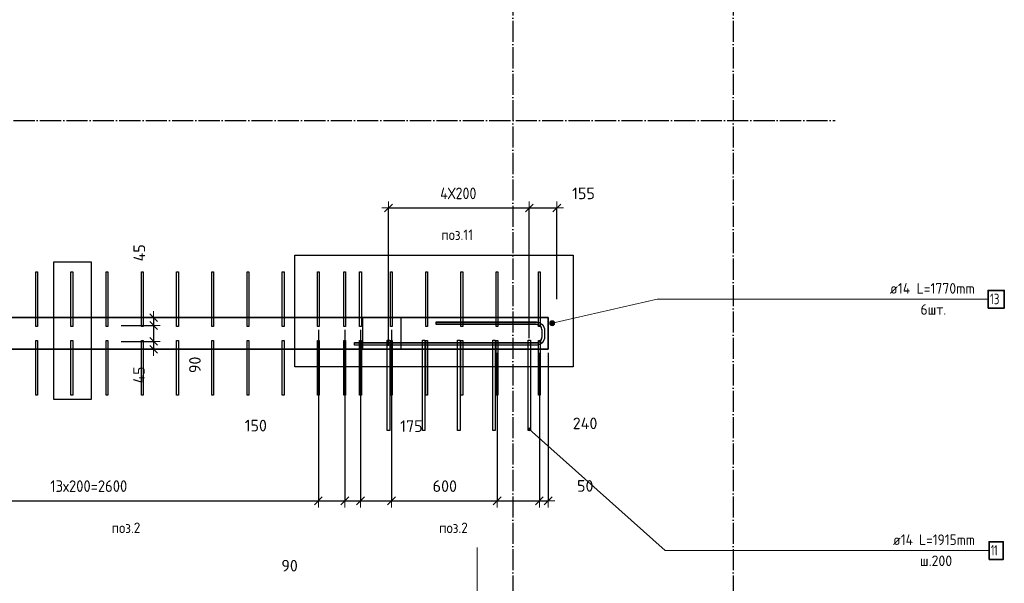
# Model space of a CAD drawing. Header units: millimetres. Extents: x 5077 to 50019, y 6526 to 90933.
# Tile 25 of 60: x 11099 to 16691, y 32990 to 36193. Entities that reach past the tile are written whole.
import ezdxf

# ---------------------------------------------------------------- set-up
doc = ezdxf.new("R2010")
doc.units = ezdxf.units.MM
doc.header["$PDMODE"] = 65
for name, pattern in [('______11', [150, 120, -15, 0, -15]), ('______5', [330, 240, -30, 30, -30]), ('________', [0])]:
    doc.linetypes.add(name, pattern=pattern)
for name, color, linetype, lineweight in [('Standard', 7, 'Continuous', 25), ('Арм.стержн. вертикальными 1', 22, 'Continuous', 35), ('Арм.стержн.горизонт. 2', 202, 'Continuous', 35), ('Обозначение разреза_ общее', 7, 'Continuous', 25), ('Размерная линия_ общее', 7, 'Continuous', 13)]:
    doc.layers.add(name, color=color, linetype=linetype, lineweight=lineweight)
doc.layers.add('Арм.стержн. вертикальными 2', color=7, linetype='Continuous', lineweight=35, true_color=0x006e00)
doc.layers.add('Осевая линия_ общее', color=7, linetype='______5', lineweight=13, true_color=0xa0a0a0)
doc.styles.add('ISOCPEUR', font='ISOCPEUR')
doc.dimstyles.new('DIMSTYLE_12', dxfattribs={"dimtxt": 66, "dimasz": 75, "dimexe": 0, "dimexo": 0, "dimgap": 33, "dimtad": 0, "dimdec": 0, "dimrnd": 5, "dimzin": 12, "dimdsep": 46, "dimtxsty": 'ISOCPEUR', "dimblk1": 'ALL_ML_STRICH', "dimblk2": 'ALL_ML_STRICH', "dimsah": 1, "dimcen": 0, "dimclrd": 7, "dimclre": 256, "dimclrt": 7, "dimadec": 0, "dimazin": 0, "dimtfac": 1, "dimtdec": 0, "dimtix": 1, "dimtmove": 2, "dimatfit": 3, "dimfxl": 0, "dimtvp": 1.2, "dimtzin": 0, "dimlwd": 0, "dimlwe": -3, "dimarcsym": 0})
doc.dimstyles.new('DIMSTYLE_3', dxfattribs={"dimtxt": 66, "dimasz": 75, "dimexe": 0, "dimexo": 0, "dimgap": 33, "dimtad": 2, "dimdec": 0, "dimrnd": 5, "dimzin": 12, "dimdsep": 46, "dimtxsty": 'ISOCPEUR', "dimblk1": 'ALL_ML_STRICH', "dimblk2": 'ALL_ML_STRICH', "dimsah": 1, "dimcen": 0, "dimclrd": 7, "dimclre": 256, "dimclrt": 7, "dimadec": 0, "dimazin": 0, "dimtfac": 1, "dimtdec": 0, "dimtix": 1, "dimtmove": 2, "dimatfit": 3, "dimfxl": 0, "dimtvp": 1.2, "dimtzin": 0, "dimlwd": 0, "dimlwe": -3, "dimarcsym": 0})
doc.dimstyles.new('DIMSTYLE_9', dxfattribs={"dimtxt": 66, "dimasz": 75, "dimexe": 0, "dimexo": 0, "dimgap": 33, "dimtad": 2, "dimdec": 0, "dimrnd": 5, "dimzin": 12, "dimdsep": 46, "dimtxsty": 'ISOCPEUR', "dimblk1": 'ALL_ML_STRICH', "dimblk2": 'ALL_ML_STRICH', "dimsah": 1, "dimcen": 0, "dimclrd": 7, "dimclre": 256, "dimclrt": 7, "dimadec": 0, "dimazin": 0, "dimtfac": 1, "dimtdec": 0, "dimtix": 1, "dimtmove": 2, "dimatfit": 3, "dimfxl": 0, "dimtzin": 0, "dimlwd": 0, "dimlwe": -3, "dimarcsym": 0})

# ---------------------------------------------------------------- blocks, each defined once
blk = doc.blocks.new('СЛОЖНЫЙ_ОБЪЕКТ_1')
at = {"layer": 'Осевая линия_ общее', "color": 253, "linetype": '______11', "lineweight": -3, "true_color": 0xa0a0a0, "transparency": 33554687}
for p, q in [((13900, 41740), (13900, 30850)), ((15150, 41740), (15150, 30850)), ((5360, 35620), (15730, 35620))]:
    blk.add_line(p, q, dxfattribs=at)
blk = doc.blocks.new('ALL_ML_STRICH')
at = {"color": 0, "linetype": 'ByBlock', "lineweight": -2}
for p, q in [((-1, 0), (0.5, 0)), ((-0.3, -0.3), (0.3, 0.3)), ((0, -0.5), (0, 0.5))]:
    blk.add_line(p, q, dxfattribs=at)
blk = doc.blocks.new('*D119')
at = {"layer": 'DEFPOINTS', "color": 7, "linetype": 'Continuous', "lineweight": 13, "transparency": 33554687}
for p in [(11654.5, 34454.9), (11776.1, 34500), (11859.6, 34500)]:
    blk.add_point(p, dxfattribs=at)
at = {"layer": 'Размерная линия_ общее', "color": 253, "linetype": 'Continuous', "lineweight": -2, "true_color": 0xa0a0a0, "transparency": 33554687}
for p, q in [((11674.5, 34454.9), (11859.6, 34454.9)), ((11859.6, 34500), (11859.6, 34500))]:
    blk.add_line(p, q, dxfattribs=at)
at = {"layer": 'Размерная линия_ общее', "color": 7, "linetype": 'Continuous', "lineweight": -2, "transparency": 33554687}
blk.add_line((11859.6, 34500), (11859.6, 34454.9), dxfattribs=at)
at = {"layer": 'Размерная линия_ общее', "color": 7, "linetype": 'Continuous', "lineweight": 13, "transparency": 33554687, "xscale": 75, "yscale": 75, "zscale": 75}
for p, rotation in [((11859.6, 34500), 90), ((11859.6, 34454.9), 270)]:
    blk.add_blockref('ALL_ML_STRICH', p, dxfattribs=dict(at, rotation=rotation))
at = {"layer": 'Размерная линия_ общее', "color": 7, "linetype": 'Continuous', "lineweight": 13, "transparency": 33554687, "insert": (11777.9, 34868.2), "char_height": 66, "width": 132, "attachment_point": 5, "rotation": 90, "style": 'ISOCPEUR'}
blk.add_mtext('\\A1;{45}', dxfattribs=at)
blk = doc.blocks.new('*D120')
at = {"layer": 'DEFPOINTS', "color": 7, "linetype": 'Continuous', "lineweight": 13, "transparency": 33554687}
for p in [(11654.5, 34454.9), (11859.6, 34454.9), (11654.5, 34365.1)]:
    blk.add_point(p, dxfattribs=at)
at = {"layer": 'Размерная линия_ общее', "color": 253, "linetype": 'Continuous', "lineweight": -2, "true_color": 0xa0a0a0, "transparency": 33554687}
for p, q in [((11674.5, 34454.9), (11859.6, 34454.9)), ((11674.5, 34365.1), (11859.6, 34365.1))]:
    blk.add_line(p, q, dxfattribs=at)
at = {"layer": 'Размерная линия_ общее', "color": 7, "linetype": 'Continuous', "lineweight": -2, "transparency": 33554687}
blk.add_line((11859.6, 34454.9), (11859.6, 34365.1), dxfattribs=at)
at = {"layer": 'Размерная линия_ общее', "color": 7, "linetype": 'Continuous', "lineweight": 13, "transparency": 33554687, "xscale": 75, "yscale": 75, "zscale": 75}
for p, rotation in [((11859.6, 34454.9), 90), ((11859.6, 34365.1), 270)]:
    blk.add_blockref('ALL_ML_STRICH', p, dxfattribs=dict(at, rotation=rotation))
at = {"layer": 'Размерная линия_ общее', "color": 7, "linetype": 'Continuous', "lineweight": 13, "transparency": 33554687, "insert": (12093.9, 34231.5), "char_height": 66, "width": 132, "attachment_point": 5, "rotation": 90, "style": 'ISOCPEUR'}
blk.add_mtext('\\A1;{90}', dxfattribs=at)
blk = doc.blocks.new('*D121')
at = {"layer": 'DEFPOINTS', "color": 7, "linetype": 'Continuous', "lineweight": 13, "transparency": 33554687}
for p in [(11654.5, 34365.1), (11859.6, 34365.1), (11772.8, 34320)]:
    blk.add_point(p, dxfattribs=at)
at = {"layer": 'Размерная линия_ общее', "color": 253, "linetype": 'Continuous', "lineweight": -2, "true_color": 0xa0a0a0, "transparency": 33554687}
for p, q in [((11674.5, 34365.1), (11859.6, 34365.1)), ((11859.6, 34320), (11859.6, 34320))]:
    blk.add_line(p, q, dxfattribs=at)
at = {"layer": 'Размерная линия_ общее', "color": 7, "linetype": 'Continuous', "lineweight": -2, "transparency": 33554687}
blk.add_line((11859.6, 34365.1), (11859.6, 34320), dxfattribs=at)
at = {"layer": 'Размерная линия_ общее', "color": 7, "linetype": 'Continuous', "lineweight": 13, "transparency": 33554687, "xscale": 75, "yscale": 75, "zscale": 75}
for p, rotation in [((11859.6, 34365.1), 90), ((11859.6, 34320), 270)]:
    blk.add_blockref('ALL_ML_STRICH', p, dxfattribs=dict(at, rotation=rotation))
at = {"layer": 'Размерная линия_ общее', "color": 7, "linetype": 'Continuous', "lineweight": 13, "transparency": 33554687, "insert": (11776.4, 34173.9), "char_height": 66, "width": 132, "attachment_point": 5, "rotation": 90, "style": 'ISOCPEUR'}
blk.add_mtext('\\A1;{45}', dxfattribs=at)
blk = doc.blocks.new('*D130')
at = {"layer": 'DEFPOINTS', "color": 7, "linetype": 'Continuous', "lineweight": 13, "transparency": 33554687}
for p in [(10194.5, 34450), (12795, 34450), (10194.5, 33459.5)]:
    blk.add_point(p, dxfattribs=at)
at = {"layer": 'Размерная линия_ общее', "color": 253, "linetype": 'Continuous', "lineweight": -2, "true_color": 0xa0a0a0, "transparency": 33554687}
for p, q in [((10194.5, 34430), (10194.5, 33459.5)), ((12795, 34430), (12795, 33459.5))]:
    blk.add_line(p, q, dxfattribs=at)
at = {"layer": 'Размерная линия_ общее', "color": 7, "linetype": 'Continuous', "lineweight": -2, "transparency": 33554687}
blk.add_line((10194.5, 33459.5), (12795, 33459.5), dxfattribs=at)
at = {"layer": 'Размерная линия_ общее', "color": 7, "linetype": 'Continuous', "lineweight": 13, "transparency": 33554687, "xscale": 75, "yscale": 75, "zscale": 75, "rotation": 180}
blk.add_blockref('ALL_ML_STRICH', (10194.5, 33459.5), dxfattribs=at)
at = {"layer": 'Размерная линия_ общее', "color": 7, "linetype": 'Continuous', "lineweight": 13, "transparency": 33554687, "xscale": 75, "yscale": 75, "zscale": 75}
blk.add_blockref('ALL_ML_STRICH', (12795, 33459.5), dxfattribs=at)
at = {"layer": 'Размерная линия_ общее', "color": 7, "linetype": 'Continuous', "lineweight": 13, "transparency": 33554687, "insert": (11272.8, 33575.5), "char_height": 66, "width": 3.3, "attachment_point": 1, "line_spacing_factor": 0.60241, "style": 'ISOCPEUR'}
blk.add_mtext('\\W0.91;13х200=2600', dxfattribs=at)
blk = doc.blocks.new('*D131')
at = {"layer": 'DEFPOINTS', "color": 7, "linetype": 'Continuous', "lineweight": 13, "transparency": 33554687}
for p in [(12795, 34450), (12945, 34450), (12795, 33459.5)]:
    blk.add_point(p, dxfattribs=at)
at = {"layer": 'Размерная линия_ общее', "color": 253, "linetype": 'Continuous', "lineweight": -2, "true_color": 0xa0a0a0, "transparency": 33554687}
for p, q in [((12795, 34430), (12795, 33459.5)), ((12945, 34430), (12945, 33459.5))]:
    blk.add_line(p, q, dxfattribs=at)
at = {"layer": 'Размерная линия_ общее', "color": 7, "linetype": 'Continuous', "lineweight": -2, "transparency": 33554687}
blk.add_line((12795, 33459.5), (12945, 33459.5), dxfattribs=at)
at = {"layer": 'Размерная линия_ общее', "color": 7, "linetype": 'Continuous', "lineweight": 13, "transparency": 33554687, "xscale": 75, "yscale": 75, "zscale": 75, "rotation": 180}
blk.add_blockref('ALL_ML_STRICH', (12795, 33459.5), dxfattribs=at)
at = {"layer": 'Размерная линия_ общее', "color": 7, "linetype": 'Continuous', "lineweight": 13, "transparency": 33554687, "xscale": 75, "yscale": 75, "zscale": 75}
blk.add_blockref('ALL_ML_STRICH', (12945, 33459.5), dxfattribs=at)
at = {"layer": 'Размерная линия_ общее', "color": 7, "linetype": 'Continuous', "lineweight": 13, "transparency": 33554687, "insert": (12439.7, 33886.6), "char_height": 66, "width": 198, "attachment_point": 5, "style": 'ISOCPEUR'}
blk.add_mtext('\\A1;{150}', dxfattribs=at)
blk = doc.blocks.new('*D132')
at = {"layer": 'DEFPOINTS', "color": 7, "linetype": 'Continuous', "lineweight": 13, "transparency": 33554687}
for p in [(12945, 34450), (13034.5, 34450), (12945, 33459.5)]:
    blk.add_point(p, dxfattribs=at)
at = {"layer": 'Размерная линия_ общее', "color": 253, "linetype": 'Continuous', "lineweight": -2, "true_color": 0xa0a0a0, "transparency": 33554687}
for p, q in [((12945, 34430), (12945, 33459.5)), ((13034.5, 34430), (13034.5, 33459.5))]:
    blk.add_line(p, q, dxfattribs=at)
at = {"layer": 'Размерная линия_ общее', "color": 7, "linetype": 'Continuous', "lineweight": -2, "transparency": 33554687}
blk.add_line((12945, 33459.5), (13034.5, 33459.5), dxfattribs=at)
at = {"layer": 'Размерная линия_ общее', "color": 7, "linetype": 'Continuous', "lineweight": 13, "transparency": 33554687, "xscale": 75, "yscale": 75, "zscale": 75, "rotation": 180}
blk.add_blockref('ALL_ML_STRICH', (12945, 33459.5), dxfattribs=at)
at = {"layer": 'Размерная линия_ общее', "color": 7, "linetype": 'Continuous', "lineweight": 13, "transparency": 33554687, "xscale": 75, "yscale": 75, "zscale": 75}
blk.add_blockref('ALL_ML_STRICH', (13034.5, 33459.5), dxfattribs=at)
at = {"layer": 'Размерная линия_ общее', "color": 7, "linetype": 'Continuous', "lineweight": 13, "transparency": 33554687, "insert": (12631.5, 33090.7), "char_height": 66, "width": 132, "attachment_point": 5, "style": 'ISOCPEUR'}
blk.add_mtext('\\A1;{90}', dxfattribs=at)
blk = doc.blocks.new('*D133')
at = {"layer": 'DEFPOINTS', "color": 7, "linetype": 'Continuous', "lineweight": 13, "transparency": 33554687}
for p in [(13034.5, 34450), (13210, 34450), (13034.5, 33459.5)]:
    blk.add_point(p, dxfattribs=at)
at = {"layer": 'Размерная линия_ общее', "color": 253, "linetype": 'Continuous', "lineweight": -2, "true_color": 0xa0a0a0, "transparency": 33554687}
for p, q in [((13034.5, 34430), (13034.5, 33459.5)), ((13210, 34430), (13210, 33459.5))]:
    blk.add_line(p, q, dxfattribs=at)
at = {"layer": 'Размерная линия_ общее', "color": 7, "linetype": 'Continuous', "lineweight": -2, "transparency": 33554687}
blk.add_line((13034.5, 33459.5), (13210, 33459.5), dxfattribs=at)
at = {"layer": 'Размерная линия_ общее', "color": 7, "linetype": 'Continuous', "lineweight": 13, "transparency": 33554687, "xscale": 75, "yscale": 75, "zscale": 75, "rotation": 180}
blk.add_blockref('ALL_ML_STRICH', (13034.5, 33459.5), dxfattribs=at)
at = {"layer": 'Размерная линия_ общее', "color": 7, "linetype": 'Continuous', "lineweight": 13, "transparency": 33554687, "xscale": 75, "yscale": 75, "zscale": 75}
blk.add_blockref('ALL_ML_STRICH', (13210, 33459.5), dxfattribs=at)
at = {"layer": 'Размерная линия_ общее', "color": 7, "linetype": 'Continuous', "lineweight": 13, "transparency": 33554687, "insert": (13323.5, 33883.3), "char_height": 66, "width": 198, "attachment_point": 5, "style": 'ISOCPEUR'}
blk.add_mtext('\\A1;{175}', dxfattribs=at)
blk = doc.blocks.new('*D134')
at = {"layer": 'DEFPOINTS', "color": 7, "linetype": 'Continuous', "lineweight": 13, "transparency": 33554687}
for p in [(13210, 34450), (13810, 34320), (13210, 33459.5)]:
    blk.add_point(p, dxfattribs=at)
at = {"layer": 'Размерная линия_ общее', "color": 253, "linetype": 'Continuous', "lineweight": -2, "true_color": 0xa0a0a0, "transparency": 33554687}
for p, q in [((13210, 34430), (13210, 33459.5)), ((13810, 34300), (13810, 33459.5))]:
    blk.add_line(p, q, dxfattribs=at)
at = {"layer": 'Размерная линия_ общее', "color": 7, "linetype": 'Continuous', "lineweight": -2, "transparency": 33554687}
blk.add_line((13210, 33459.5), (13810, 33459.5), dxfattribs=at)
at = {"layer": 'Размерная линия_ общее', "color": 7, "linetype": 'Continuous', "lineweight": 13, "transparency": 33554687, "xscale": 75, "yscale": 75, "zscale": 75, "rotation": 180}
blk.add_blockref('ALL_ML_STRICH', (13210, 33459.5), dxfattribs=at)
at = {"layer": 'Размерная линия_ общее', "color": 7, "linetype": 'Continuous', "lineweight": 13, "transparency": 33554687, "xscale": 75, "yscale": 75, "zscale": 75}
blk.add_blockref('ALL_ML_STRICH', (13810, 33459.5), dxfattribs=at)
at = {"layer": 'Размерная линия_ общее', "color": 7, "linetype": 'Continuous', "lineweight": 13, "transparency": 33554687, "insert": (13513.3, 33542.5), "char_height": 66, "width": 198, "attachment_point": 5, "style": 'ISOCPEUR'}
blk.add_mtext('\\A1;{600}', dxfattribs=at)
blk = doc.blocks.new('*D135')
at = {"layer": 'DEFPOINTS', "color": 7, "linetype": 'Continuous', "lineweight": 13, "transparency": 33554687}
for p in [(13810, 34320), (14050, 34320), (13810, 33459.5)]:
    blk.add_point(p, dxfattribs=at)
at = {"layer": 'Размерная линия_ общее', "color": 253, "linetype": 'Continuous', "lineweight": -2, "true_color": 0xa0a0a0, "transparency": 33554687}
for p, q in [((13810, 34300), (13810, 33459.5)), ((14050, 34300), (14050, 33459.5))]:
    blk.add_line(p, q, dxfattribs=at)
at = {"layer": 'Размерная линия_ общее', "color": 7, "linetype": 'Continuous', "lineweight": -2, "transparency": 33554687}
blk.add_line((13810, 33459.5), (14050, 33459.5), dxfattribs=at)
at = {"layer": 'Размерная линия_ общее', "color": 7, "linetype": 'Continuous', "lineweight": 13, "transparency": 33554687, "xscale": 75, "yscale": 75, "zscale": 75, "rotation": 180}
blk.add_blockref('ALL_ML_STRICH', (13810, 33459.5), dxfattribs=at)
at = {"layer": 'Размерная линия_ общее', "color": 7, "linetype": 'Continuous', "lineweight": 13, "transparency": 33554687, "xscale": 75, "yscale": 75, "zscale": 75}
blk.add_blockref('ALL_ML_STRICH', (14050, 33459.5), dxfattribs=at)
at = {"layer": 'Размерная линия_ общее', "color": 7, "linetype": 'Continuous', "lineweight": 13, "transparency": 33554687, "insert": (14309.8, 33899.1), "char_height": 66, "width": 198, "attachment_point": 5, "style": 'ISOCPEUR'}
blk.add_mtext('\\A1;{240}', dxfattribs=at)
blk = doc.blocks.new('*D136')
at = {"layer": 'DEFPOINTS', "color": 7, "linetype": 'Continuous', "lineweight": 13, "transparency": 33554687}
for p in [(14050, 34320), (14100, 34320), (14050, 33459.5)]:
    blk.add_point(p, dxfattribs=at)
at = {"layer": 'Размерная линия_ общее', "color": 253, "linetype": 'Continuous', "lineweight": -2, "true_color": 0xa0a0a0, "transparency": 33554687}
for p, q in [((14050, 34300), (14050, 33459.5)), ((14100, 34300), (14100, 33459.5))]:
    blk.add_line(p, q, dxfattribs=at)
at = {"layer": 'Размерная линия_ общее', "color": 7, "linetype": 'Continuous', "lineweight": -2, "transparency": 33554687}
blk.add_line((14050, 33459.5), (14100, 33459.5), dxfattribs=at)
at = {"layer": 'Размерная линия_ общее', "color": 7, "linetype": 'Continuous', "lineweight": 13, "transparency": 33554687, "xscale": 75, "yscale": 75, "zscale": 75, "rotation": 180}
blk.add_blockref('ALL_ML_STRICH', (14050, 33459.5), dxfattribs=at)
at = {"layer": 'Размерная линия_ общее', "color": 7, "linetype": 'Continuous', "lineweight": 13, "transparency": 33554687, "xscale": 75, "yscale": 75, "zscale": 75}
blk.add_blockref('ALL_ML_STRICH', (14100, 33459.5), dxfattribs=at)
at = {"layer": 'Размерная линия_ общее', "color": 7, "linetype": 'Continuous', "lineweight": 13, "transparency": 33554687, "insert": (14310.8, 33543.8), "char_height": 66, "width": 132, "attachment_point": 5, "style": 'ISOCPEUR'}
blk.add_mtext('\\A1;{50}', dxfattribs=at)
blk = doc.blocks.new('*D155')
at = {"layer": 'DEFPOINTS', "color": 7, "linetype": 'Continuous', "lineweight": 13, "transparency": 33554687}
for p in [(13193, 35123), (13993, 34363.5), (13193, 34320)]:
    blk.add_point(p, dxfattribs=at)
at = {"layer": 'Размерная линия_ общее', "color": 253, "linetype": 'Continuous', "lineweight": -2, "true_color": 0xa0a0a0, "transparency": 33554687}
for p, q in [((13193, 34340), (13193, 35123)), ((13993, 34383.5), (13993, 35123))]:
    blk.add_line(p, q, dxfattribs=at)
at = {"layer": 'Размерная линия_ общее', "color": 7, "linetype": 'Continuous', "lineweight": -2, "transparency": 33554687}
blk.add_line((13193, 35123), (13993, 35123), dxfattribs=at)
at = {"layer": 'Размерная линия_ общее', "color": 7, "linetype": 'Continuous', "lineweight": 13, "transparency": 33554687, "xscale": 75, "yscale": 75, "zscale": 75, "rotation": 180}
blk.add_blockref('ALL_ML_STRICH', (13193, 35123), dxfattribs=at)
at = {"layer": 'Размерная линия_ общее', "color": 7, "linetype": 'Continuous', "lineweight": 13, "transparency": 33554687, "xscale": 75, "yscale": 75, "zscale": 75}
blk.add_blockref('ALL_ML_STRICH', (13993, 35123), dxfattribs=at)
at = {"layer": 'Размерная линия_ общее', "color": 7, "linetype": 'Continuous', "lineweight": 13, "transparency": 33554687, "insert": (13486.8, 35239), "char_height": 66, "width": 3.3, "attachment_point": 1, "line_spacing_factor": 0.60241, "style": 'ISOCPEUR'}
blk.add_mtext('\\W0.87;4Х200', dxfattribs=at)
blk = doc.blocks.new('*D156')
at = {"layer": 'DEFPOINTS', "color": 7, "linetype": 'Continuous', "lineweight": 13, "transparency": 33554687}
for p in [(13993, 35123), (14150, 34585), (13993, 34363.5)]:
    blk.add_point(p, dxfattribs=at)
at = {"layer": 'Размерная линия_ общее', "color": 253, "linetype": 'Continuous', "lineweight": -2, "true_color": 0xa0a0a0, "transparency": 33554687}
for p, q in [((13993, 34383.5), (13993, 35123)), ((14150, 34605), (14150, 35123))]:
    blk.add_line(p, q, dxfattribs=at)
at = {"layer": 'Размерная линия_ общее', "color": 7, "linetype": 'Continuous', "lineweight": -2, "transparency": 33554687}
blk.add_line((13993, 35123), (14150, 35123), dxfattribs=at)
at = {"layer": 'Размерная линия_ общее', "color": 7, "linetype": 'Continuous', "lineweight": 13, "transparency": 33554687, "xscale": 75, "yscale": 75, "zscale": 75, "rotation": 180}
blk.add_blockref('ALL_ML_STRICH', (13993, 35123), dxfattribs=at)
at = {"layer": 'Размерная линия_ общее', "color": 7, "linetype": 'Continuous', "lineweight": 13, "transparency": 33554687, "xscale": 75, "yscale": 75, "zscale": 75}
blk.add_blockref('ALL_ML_STRICH', (14150, 35123), dxfattribs=at)
at = {"layer": 'Размерная линия_ общее', "color": 7, "linetype": 'Continuous', "lineweight": 13, "transparency": 33554687, "insert": (14300.8, 35206.1), "char_height": 66, "width": 198, "attachment_point": 5, "style": 'ISOCPEUR'}
blk.add_mtext('\\A1;{155}', dxfattribs=at)

msp = doc.modelspace()

# ---------------------------------------------------------------- hatches: boundary and pattern name
at = {"layer": 'Арм.стержн. вертикальными 2', "linetype": 'Continuous', "lineweight": 13, "transparency": 33554687}
for points in [[(13984.5, 33862.7), (13990.2, 33874), (13984.2, 33867.3)], [(13984.2, 33867.3), (13990.2, 33874), (13986.3, 33871.5)], [(13987, 33858.8), (13994.8, 33874.3), (13984.5, 33862.7)], [(13984.5, 33862.7), (13994.8, 33874.3), (13990.2, 33874)], [(13987, 33858.8), (13999, 33872.2), (13994.8, 33874.3)], [(13991.2, 33856.7), (13999, 33872.2), (13987, 33858.8)], [(13991.2, 33856.7), (14001.5, 33868.3), (13999, 33872.2)], [(13995.8, 33857), (14001.5, 33868.3), (13991.2, 33856.7)], [(13995.8, 33857), (14001.8, 33863.7), (14001.5, 33868.3)], [(14001.8, 33863.7), (13995.8, 33857), (13999.7, 33859.5)]]:
    msp.add_hatch(color=7, dxfattribs=at).paths.add_polyline_path(points)
at = {"layer": 'Арм.стержн.горизонт. 2', "linetype": 'Continuous', "lineweight": 13, "transparency": 33554687}
for points in [[(14113.2, 34459.8), (14110.2, 34473), (14109.8, 34466)], [(14113.2, 34459.8), (14110.2, 34473), (14109.8, 34466)], [(14113.2, 34459.8), (14110.2, 34473), (14109.8, 34466)], [(14113.2, 34458.5), (14110.2, 34471.7), (14109.8, 34464.7)], [(14113.2, 34458.5), (14110.2, 34471.7), (14109.8, 34464.7)], [(14113.2, 34458.5), (14110.2, 34471.7), (14109.8, 34464.7)], [(14119, 34456.2), (14113.8, 34478.8), (14110.2, 34473)], [(14119, 34456.2), (14113.8, 34478.8), (14110.2, 34473)], [(14119, 34456.2), (14113.8, 34478.8), (14110.2, 34473)], [(14119, 34454.9), (14113.8, 34477.5), (14110.2, 34471.7)], [(14119, 34454.9), (14113.8, 34477.5), (14110.2, 34471.7)], [(14119, 34454.9), (14113.8, 34477.5), (14110.2, 34471.7)], [(14119, 34456.2), (14110.2, 34473), (14113.2, 34459.8)], [(14119, 34456.2), (14110.2, 34473), (14113.2, 34459.8)], [(14119, 34456.2), (14110.2, 34473), (14113.2, 34459.8)], [(14119, 34454.9), (14110.2, 34471.7), (14113.2, 34458.5)], [(14119, 34454.9), (14110.2, 34471.7), (14113.2, 34458.5)], [(14119, 34454.9), (14110.2, 34471.7), (14113.2, 34458.5)], [(14126, 34455.8), (14120, 34482.2), (14113.8, 34478.8)], [(14126, 34455.8), (14120, 34482.2), (14113.8, 34478.8)], [(14126, 34455.8), (14120, 34482.2), (14113.8, 34478.8)], [(14126, 34454.6), (14120, 34480.9), (14113.8, 34477.5)], [(14126, 34454.6), (14120, 34480.9), (14113.8, 34477.5)], [(14126, 34454.6), (14120, 34480.9), (14113.8, 34477.5)], [(14126, 34455.8), (14113.8, 34478.8), (14119, 34456.2)], [(14126, 34455.8), (14113.8, 34478.8), (14119, 34456.2)], [(14126, 34455.8), (14113.8, 34478.8), (14119, 34456.2)], [(14126, 34454.6), (14113.8, 34477.5), (14119, 34454.9)], [(14126, 34454.6), (14113.8, 34477.5), (14119, 34454.9)], [(14126, 34454.6), (14113.8, 34477.5), (14119, 34454.9)], [(14132.1, 34459.2), (14127, 34481.8), (14120, 34482.2)], [(14132.1, 34459.2), (14120, 34482.2), (14126, 34455.8)], [(14132.1, 34459.2), (14127, 34481.8), (14120, 34482.2)], [(14132.1, 34459.2), (14120, 34482.2), (14126, 34455.8)], [(14132.1, 34459.2), (14127, 34481.8), (14120, 34482.2)], [(14132.1, 34459.2), (14120, 34482.2), (14126, 34455.8)], [(14132.2, 34457.9), (14127, 34480.5), (14120, 34480.9)], [(14132.2, 34457.9), (14120, 34480.9), (14126, 34454.6)], [(14132.2, 34457.9), (14127, 34480.5), (14120, 34480.9)], [(14132.2, 34457.9), (14120, 34480.9), (14126, 34454.6)], [(14132.2, 34457.9), (14127, 34480.5), (14120, 34480.9)], [(14132.2, 34457.9), (14120, 34480.9), (14126, 34454.6)], [(14135.8, 34465), (14132.8, 34478.2), (14127, 34481.8)], [(14135.8, 34465), (14127, 34481.8), (14132.1, 34459.2)], [(14135.8, 34465), (14132.8, 34478.2), (14127, 34481.8)], [(14135.8, 34465), (14127, 34481.8), (14132.1, 34459.2)], [(14135.8, 34465), (14132.8, 34478.2), (14127, 34481.8)], [(14135.8, 34465), (14127, 34481.8), (14132.1, 34459.2)], [(14135.8, 34463.7), (14132.8, 34476.9), (14127, 34480.5)], [(14135.8, 34463.7), (14127, 34480.5), (14132.2, 34457.9)], [(14135.8, 34463.7), (14132.8, 34476.9), (14127, 34480.5)], [(14135.8, 34463.7), (14127, 34480.5), (14132.2, 34457.9)], [(14135.8, 34463.7), (14132.8, 34476.9), (14127, 34480.5)], [(14135.8, 34463.7), (14127, 34480.5), (14132.2, 34457.9)], [(14132.8, 34478.2), (14135.8, 34465), (14136.2, 34472)], [(14132.8, 34478.2), (14135.8, 34465), (14136.2, 34472)], [(14132.8, 34478.2), (14135.8, 34465), (14136.2, 34472)], [(14132.8, 34476.9), (14135.8, 34463.7), (14136.2, 34470.7)], [(14132.8, 34476.9), (14135.8, 34463.7), (14136.2, 34470.7)], [(14132.8, 34476.9), (14135.8, 34463.7), (14136.2, 34470.7)]]:
    msp.add_hatch(color=7, dxfattribs=at).paths.add_polyline_path(points)

# ---------------------------------------------------------------- linework, layer by layer
at = {"color": 52, "linetype": 'Continuous', "lineweight": -3, "transparency": 33554687}
for p, q in [((12661, 34855.3), (14242.4, 34855.3)), ((12661, 34220.8), (12661, 34855.3)), ((12661, 34855.3), (14242.4, 34855.3)), ((12661, 34220.8), (12661, 34855.3)), ((14242.4, 34855.3), (14242.4, 34220.8)), ((14242.4, 34855.3), (14242.4, 34220.8)), ((11292.7, 34817.7), (11505.3, 34817.7)), ((11292.7, 34035.1), (11292.7, 34817.7)), ((11292.7, 34817.7), (11505.3, 34817.7)), ((11292.7, 34035.1), (11292.7, 34817.7)), ((11505.3, 34817.7), (11505.3, 34035.1)), ((11505.3, 34817.7), (11505.3, 34035.1)), ((14242.4, 34220.8), (12661, 34220.8)), ((14242.4, 34220.8), (12661, 34220.8)), ((11505.3, 34035.1), (11292.7, 34035.1)), ((11505.3, 34035.1), (11292.7, 34035.1))]:
    msp.add_line(p, q, dxfattribs=at)
at = {"color": 7, "linetype": 'Continuous', "lineweight": 35, "transparency": 33554687}
for p, q in [((8500, 34500), (14100, 34500)), ((14100, 34500), (14100, 34320)), ((14100, 34320), (9000, 34320))]:
    msp.add_line(p, q, dxfattribs=at)
at = {"color": 253, "linetype": '________', "lineweight": 25, "true_color": 0xababab, "transparency": 33554687}
for p, q in [((13045, 34500), (13045, 34320)), ((13265, 34320), (13265, 34500))]:
    msp.add_line(p, q, dxfattribs=at)
at = {"layer": 'Арм.стержн. вертикальными 1', "color": 4, "linetype": 'Continuous', "lineweight": 25, "transparency": 33554687}
for points in [[(11190, 34450), (11190, 34760), (11200, 34760), (11200, 34450), (11190, 34450)], [(11390, 34450), (11390, 34760), (11400, 34760), (11400, 34450), (11390, 34450)], [(11590, 34450), (11590, 34760), (11600, 34760), (11600, 34450), (11590, 34450)], [(11790, 34450), (11790, 34760), (11800, 34760), (11800, 34450), (11790, 34450)], [(11990, 34450), (11990, 34760), (12000, 34760), (12000, 34450), (11990, 34450)], [(12190, 34450), (12190, 34760), (12200, 34760), (12200, 34450), (12190, 34450)], [(12390, 34450), (12390, 34760), (12400, 34760), (12400, 34450), (12390, 34450)], [(12590, 34450), (12590, 34760), (12600, 34760), (12600, 34450), (12590, 34450)], [(12790, 34450), (12790, 34760), (12800, 34760), (12800, 34450), (12790, 34450)], [(12940, 34450), (12940, 34760), (12950, 34760), (12950, 34450), (12940, 34450)], [(13029.5, 34450), (13029.5, 34760), (13039.5, 34760), (13039.5, 34450), (13029.5, 34450)], [(13205, 34450), (13205, 34760), (13215, 34760), (13215, 34450), (13205, 34450)], [(13405, 34450), (13405, 34760), (13415, 34760), (13415, 34450), (13405, 34450)], [(13605, 34450), (13605, 34760), (13615, 34760), (13615, 34450), (13605, 34450)], [(13805, 34450), (13805, 34760), (13815, 34760), (13815, 34450), (13805, 34450)], [(14045, 34450), (14045, 34760), (14055, 34760), (14055, 34450), (14045, 34450)], [(11200, 34370), (11200, 34060), (11190, 34060), (11190, 34370), (11200, 34370)], [(11400, 34370), (11400, 34060), (11390, 34060), (11390, 34370), (11400, 34370)], [(11600, 34370), (11600, 34060), (11590, 34060), (11590, 34370), (11600, 34370)], [(11800, 34370), (11800, 34060), (11790, 34060), (11790, 34370), (11800, 34370)], [(12000, 34370), (12000, 34060), (11990, 34060), (11990, 34370), (12000, 34370)], [(12200, 34370), (12200, 34060), (12190, 34060), (12190, 34370), (12200, 34370)], [(12400, 34370), (12400, 34060), (12390, 34060), (12390, 34370), (12400, 34370)], [(12600, 34370), (12600, 34060), (12590, 34060), (12590, 34370), (12600, 34370)], [(12800, 34370), (12800, 34060), (12790, 34060), (12790, 34370), (12800, 34370)], [(12950, 34370), (12950, 34060), (12940, 34060), (12940, 34370), (12950, 34370)], [(13039.5, 34370), (13039.5, 34060), (13029.5, 34060), (13029.5, 34370), (13039.5, 34370)], [(13215, 34370), (13215, 34060), (13205, 34060), (13205, 34370), (13215, 34370)], [(13415, 34370), (13415, 34060), (13405, 34060), (13405, 34370), (13415, 34370)], [(13615, 34370), (13615, 34060), (13605, 34060), (13605, 34370), (13615, 34370)], [(13815, 34370), (13815, 34060), (13805, 34060), (13805, 34370), (13815, 34370)], [(14055, 34370), (14055, 34060), (14045, 34060), (14045, 34370), (14055, 34370)]]:
    msp.add_lwpolyline(points, dxfattribs=at)
at = {"layer": 'Арм.стержн. вертикальными 2', "color": 7, "linetype": 'Continuous', "lineweight": 13, "transparency": 33554687}
for p, q in [((13986.3, 33871.5), (13986.3, 33871.5)), ((13987, 33858.8), (13987, 33858.8)), ((14764.5, 33176.1), (13993, 33865.5)), ((13999, 33872.2), (13999, 33872.2)), ((13999.7, 33859.5), (13999.7, 33859.5)), ((14764.5, 33176.1), (16604.5, 33176.1))]:
    msp.add_line(p, q, dxfattribs=at)
at = {"layer": 'Арм.стержн. вертикальными 2', "color": 7, "linetype": 'Continuous', "lineweight": 25, "transparency": 33554687}
for points in [[(13186, 33858.5), (13186, 34371.5), (13200, 34371.5), (13200, 33858.5), (13186, 33858.5)], [(13386, 33858.5), (13386, 34371.5), (13400, 34371.5), (13400, 33858.5), (13386, 33858.5)], [(13586, 33858.5), (13586, 34371.5), (13600, 34371.5), (13600, 33858.5), (13586, 33858.5)], [(13786, 33858.5), (13786, 34371.5), (13800, 34371.5), (13800, 33858.5), (13786, 33858.5)], [(13986, 33858.5), (13986, 34371.5), (14000, 34371.5), (14000, 33858.5), (13986, 33858.5)]]:
    msp.add_lwpolyline(points, dxfattribs=at)
at = {"layer": 'Арм.стержн. вертикальными 2', "color": 7, "linetype": 'Continuous', "lineweight": 35, "transparency": 33554687}
msp.add_lwpolyline([(16604.5, 33126.1), (16684.5, 33126.1), (16684.5, 33226.1), (16604.5, 33226.1), (16604.5, 33126.1)], dxfattribs=at)
at = {"layer": 'Арм.стержн. вертикальными 2', "color": 7, "linetype": 'Continuous', "lineweight": 13, "transparency": 33554687}
msp.add_circle((13993, 33865.5), 9, dxfattribs=at)
at = {"layer": 'Арм.стержн.горизонт. 2', "color": 7, "linetype": 'Continuous', "lineweight": 13, "transparency": 33554687}
for p, q in [((14718.8, 34604.2), (14123, 34469)), ((14718.8, 34604.2), (14123, 34469)), ((14718.8, 34604.2), (14123, 34469)), ((14718.8, 34604.2), (14123, 34467.7)), ((14718.8, 34604.2), (14123, 34467.7)), ((14718.8, 34604.2), (14123, 34467.7)), ((14718.8, 34604.2), (16598.8, 34604.2)), ((14109.8, 34466), (14109.8, 34466)), ((14109.8, 34466), (14109.8, 34466)), ((14109.8, 34466), (14109.8, 34466)), ((14109.8, 34464.7), (14109.8, 34464.7)), ((14109.8, 34464.7), (14109.8, 34464.7)), ((14109.8, 34464.7), (14109.8, 34464.7)), ((14120, 34482.2), (14120, 34482.2)), ((14120, 34482.2), (14120, 34482.2)), ((14120, 34482.2), (14120, 34482.2)), ((14120, 34480.9), (14120, 34480.9)), ((14120, 34480.9), (14120, 34480.9)), ((14120, 34480.9), (14120, 34480.9)), ((14126, 34455.8), (14126, 34455.8)), ((14126, 34455.8), (14126, 34455.8)), ((14126, 34455.8), (14126, 34455.8)), ((14126, 34454.6), (14126, 34454.6)), ((14126, 34454.6), (14126, 34454.6)), ((14126, 34454.6), (14126, 34454.6)), ((14136.2, 34472), (14136.2, 34472)), ((14136.2, 34472), (14136.2, 34472)), ((14136.2, 34472), (14136.2, 34472)), ((14136.2, 34470.7), (14136.2, 34470.7)), ((14136.2, 34470.7), (14136.2, 34470.7)), ((14136.2, 34470.7), (14136.2, 34470.7))]:
    msp.add_line(p, q, dxfattribs=at)
at = {"layer": 'Арм.стержн.горизонт. 2', "color": 7, "linetype": 'Continuous', "lineweight": 35, "transparency": 33554687}
msp.add_lwpolyline([(16598.8, 34554.2), (16690.8, 34554.2), (16690.8, 34654.2), (16598.8, 34654.2), (16598.8, 34554.2)], dxfattribs=at)
at = {"layer": 'Арм.стержн.горизонт. 2', "color": 7, "linetype": 'Continuous', "lineweight": 25, "transparency": 33554687}
for points in [[(13464, 34476), (14033.3, 34476), (14041.8, 34474.8), (14050.7, 34471.9), (14058.9, 34467.3), (14065.7, 34461.7), (14071.3, 34454.9), (14075.9, 34446.7), (14078.8, 34437.9), (14080, 34429.3), (14080, 34390.7), (14078.8, 34382.1), (14075.9, 34373.3), (14071.3, 34365.1), (14065.7, 34358.3), (14058.9, 34352.7), (14050.7, 34348.1), (14041.8, 34345.2), (14033.3, 34344), (13000, 34344), (13000, 34358), (14032.3, 34358), (14038.7, 34358.9), (14045.1, 34361), (14050.9, 34364.3), (14055.7, 34368.3), (14059.7, 34373), (14063, 34378.9), (14065.1, 34385.3), (14066, 34391.7), (14066, 34428.3), (14065.1, 34434.7), (14063, 34441.1), (14059.7, 34447), (14055.7, 34451.7), (14050.9, 34455.7), (14045.1, 34459), (14038.7, 34461.1), (14032.3, 34462), (13464, 34462), (13464, 34476)], [(13464, 34476), (14033.3, 34476), (14041.8, 34474.8), (14050.7, 34471.9), (14058.9, 34467.3), (14065.7, 34461.7), (14071.3, 34454.9), (14075.9, 34446.7), (14078.8, 34437.9), (14080, 34429.3), (14080, 34390.7), (14078.8, 34382.1), (14075.9, 34373.3), (14071.3, 34365.1), (14065.7, 34358.3), (14058.9, 34352.7), (14050.7, 34348.1), (14041.8, 34345.2), (14033.3, 34344), (13000, 34344), (13000, 34358), (14032.3, 34358), (14038.7, 34358.9), (14045.1, 34361), (14050.9, 34364.3), (14055.7, 34368.3), (14059.7, 34373), (14063, 34378.9), (14065.1, 34385.3), (14066, 34391.7), (14066, 34428.3), (14065.1, 34434.7), (14063, 34441.1), (14059.7, 34447), (14055.7, 34451.7), (14050.9, 34455.7), (14045.1, 34459), (14038.7, 34461.1), (14032.3, 34462), (13464, 34462), (13464, 34476)], [(13464, 34476), (14033.3, 34476), (14041.8, 34474.8), (14050.7, 34471.9), (14058.9, 34467.3), (14065.7, 34461.7), (14071.3, 34454.9), (14075.9, 34446.7), (14078.8, 34437.9), (14080, 34429.3), (14080, 34390.7), (14078.8, 34382.1), (14075.9, 34373.3), (14071.3, 34365.1), (14065.7, 34358.3), (14058.9, 34352.7), (14050.7, 34348.1), (14041.8, 34345.2), (14033.3, 34344), (13000, 34344), (13000, 34358), (14032.3, 34358), (14038.7, 34358.9), (14045.1, 34361), (14050.9, 34364.3), (14055.7, 34368.3), (14059.7, 34373), (14063, 34378.9), (14065.1, 34385.3), (14066, 34391.7), (14066, 34428.3), (14065.1, 34434.7), (14063, 34441.1), (14059.7, 34447), (14055.7, 34451.7), (14050.9, 34455.7), (14045.1, 34459), (14038.7, 34461.1), (14032.3, 34462), (13464, 34462), (13464, 34476)], [(13464, 34474.7), (14033.3, 34474.7), (14041.8, 34473.5), (14050.7, 34470.6), (14058.9, 34466), (14065.7, 34460.4), (14071.3, 34453.6), (14075.9, 34445.5), (14078.8, 34436.6), (14080, 34428), (14080, 34389.4), (14078.8, 34380.9), (14075.9, 34372), (14071.3, 34363.8), (14065.7, 34357), (14058.9, 34351.4), (14050.7, 34346.8), (14041.8, 34343.9), (14033.3, 34342.7), (13000, 34342.7), (13000, 34356.7), (14032.3, 34356.7), (14038.7, 34357.6), (14045.1, 34359.7), (14050.9, 34363), (14055.7, 34367), (14059.7, 34371.8), (14063, 34377.6), (14065.1, 34384), (14066, 34390.4), (14066, 34427.1), (14065.1, 34433.4), (14063, 34439.8), (14059.7, 34445.7), (14055.7, 34450.4), (14050.9, 34454.4), (14045.1, 34457.7), (14038.7, 34459.8), (14032.3, 34460.7), (13464, 34460.7), (13464, 34474.7)], [(13464, 34474.7), (14033.3, 34474.7), (14041.8, 34473.5), (14050.7, 34470.6), (14058.9, 34466), (14065.7, 34460.4), (14071.3, 34453.6), (14075.9, 34445.5), (14078.8, 34436.6), (14080, 34428), (14080, 34389.4), (14078.8, 34380.9), (14075.9, 34372), (14071.3, 34363.8), (14065.7, 34357), (14058.9, 34351.4), (14050.7, 34346.8), (14041.8, 34343.9), (14033.3, 34342.7), (13000, 34342.7), (13000, 34356.7), (14032.3, 34356.7), (14038.7, 34357.6), (14045.1, 34359.7), (14050.9, 34363), (14055.7, 34367), (14059.7, 34371.8), (14063, 34377.6), (14065.1, 34384), (14066, 34390.4), (14066, 34427.1), (14065.1, 34433.4), (14063, 34439.8), (14059.7, 34445.7), (14055.7, 34450.4), (14050.9, 34454.4), (14045.1, 34457.7), (14038.7, 34459.8), (14032.3, 34460.7), (13464, 34460.7), (13464, 34474.7)], [(13464, 34474.7), (14033.3, 34474.7), (14041.8, 34473.5), (14050.7, 34470.6), (14058.9, 34466), (14065.7, 34460.4), (14071.3, 34453.6), (14075.9, 34445.5), (14078.8, 34436.6), (14080, 34428), (14080, 34389.4), (14078.8, 34380.9), (14075.9, 34372), (14071.3, 34363.8), (14065.7, 34357), (14058.9, 34351.4), (14050.7, 34346.8), (14041.8, 34343.9), (14033.3, 34342.7), (13000, 34342.7), (13000, 34356.7), (14032.3, 34356.7), (14038.7, 34357.6), (14045.1, 34359.7), (14050.9, 34363), (14055.7, 34367), (14059.7, 34371.8), (14063, 34377.6), (14065.1, 34384), (14066, 34390.4), (14066, 34427.1), (14065.1, 34433.4), (14063, 34439.8), (14059.7, 34445.7), (14055.7, 34450.4), (14050.9, 34454.4), (14045.1, 34457.7), (14038.7, 34459.8), (14032.3, 34460.7), (13464, 34460.7), (13464, 34474.7)]]:
    msp.add_lwpolyline(points, dxfattribs=at)
at = {"layer": 'Арм.стержн.горизонт. 2', "color": 7, "linetype": 'Continuous', "lineweight": 13, "transparency": 33554687}
for centre in [(14123, 34469), (14123, 34469), (14123, 34469), (14123, 34467.7), (14123, 34467.7), (14123, 34467.7)]:
    msp.add_circle(centre, 13.5, dxfattribs=at)
at = {"layer": 'Обозначение разреза_ общее', "color": 7, "linetype": 'Continuous', "lineweight": 13, "transparency": 33554687}
msp.add_lwpolyline([(12467.5, 32514.1), (13697.5, 32514.1), (13697.5, 33194.1)], dxfattribs=at)

# ---------------------------------------------------------------- block references
at = {"layer": 'Осевая линия_ общее', "color": 253, "linetype": '______11', "lineweight": -3, "true_color": 0xa0a0a0, "transparency": 33554687}
msp.add_blockref('СЛОЖНЫЙ_ОБЪЕКТ_1', (0, 0), dxfattribs=at)

# ---------------------------------------------------------------- texts
at = {"layer": 'Standard', "color": 7, "linetype": 'Continuous', "lineweight": 25, "transparency": 33554687, "char_height": 60, "attachment_point": 5, "style": 'ISOCPEUR'}
for s, insert, width in [('\\A1;{\\fISOCPEUR|i0|b0;\\H60.000000;\\W0.909091;\\C7;поз.11}\\P', (13583.2, 34970.9), 205.857), ('\\A1;{\\fISOCPEUR|i0|b0;\\H60.000000;\\W0.909091;\\C7;поз.2}\\P', (11702.4, 33305.7), 191.958), ('\\A1;{\\fISOCPEUR|i0|b0;\\H60.000000;\\W0.909091;\\C7;поз.2}\\P', (13562.4, 33305.7), 191.958)]:
    msp.add_mtext(s, dxfattribs=dict(at, insert=insert, width=width))
at = {"layer": 'Арм.стержн. вертикальными 2', "color": 7, "linetype": 'Continuous', "lineweight": 25, "transparency": 33554687, "char_height": 60, "attachment_point": 7, "style": 'ISOCPEUR'}
for s, insert, width in [('\\W0.92;ø14 L=1915mm ', (16058.5, 33208.1), 567.375), ('\\W0.62;11', (16614.5, 33148.1), 78.75), ('\\W0.95;ш.200 ', (16211.5, 33088.1), 262.399)]:
    msp.add_mtext(s, dxfattribs=dict(at, insert=insert, width=width))
at = {"layer": 'Арм.стержн.горизонт. 2', "color": 7, "linetype": 'Continuous', "lineweight": 25, "transparency": 33554687, "char_height": 60, "attachment_point": 7, "style": 'ISOCPEUR'}
for s, insert, width in [('\\W0.94;ø14 L=1770mm ', (16040.8, 34636.2), 579.953), ('\\W0.75;13', (16608.8, 34576.2), 94.456), ('\\W0.94;6шт. ', (16214.8, 34516.2), 232.257)]:
    msp.add_mtext(s, dxfattribs=dict(at, insert=insert, width=width))

# ---------------------------------------------------------------- dimensions: what is measured, and where the dimension line sits
at = {"layer": 'Размерная линия_ общее', "color": 7, "linetype": 'Continuous', "lineweight": 13, "transparency": 33554687}
for base, p1, p2, text, picture, middle in [((13993, 35123), (13193, 34340), (13993, 34383.5), '\\W0.87;4Х200', '*D155', (13593, 35156)), ((12795, 33459.5), (10194.5, 34430), (12795, 34430), '\\W0.91;13х200=2600', '*D130', (11494.8, 33492.5))]:
    dim = msp.add_linear_dim(base=base, p1=p1, p2=p2, text=text, dimstyle='DIMSTYLE_9', override={"dimpost": '<>', "dimclrd": 7, "dimclre": 253, "dimclrt": 7, "dimlwd": 0, "dimlwe": 65533}, dxfattribs=at)
    dim.commit()
    dim.dimension.update_dxf_attribs({"geometry": picture, "text_midpoint": middle, "dimtype": 160})
for base, p1, p2, dimstyle, picture, middle in [((14150, 35123), (13993, 34383.5), (14150, 34605), 'DIMSTYLE_3', '*D156', (14300.8, 35206.1)), ((12945, 33459.5), (12795, 34430), (12945, 34430), 'DIMSTYLE_3', '*D131', (12439.7, 33886.6)), ((13034.5034, 33459.5298), (12944.972, 34430.0001), (13034.5034, 34430.0001), 'DIMSTYLE_12', '*D132', (12631.5383, 33090.7375)), ((13210, 33459.5298), (13034.5034, 34430.0001), (13210, 34430.0001), 'DIMSTYLE_3', '*D133', (13323.4658, 33883.2594)), ((13810, 33459.5), (13210, 34430), (13810, 34300), 'DIMSTYLE_9', '*D134', (13513.3, 33542.5)), ((14050, 33459.5), (13810, 34300), (14050, 34300), 'DIMSTYLE_9', '*D135', (14309.8, 33899.1)), ((14100, 33459.5), (14050, 34300), (14100, 34300), 'DIMSTYLE_3', '*D136', (14310.8, 33543.8))]:
    dim = msp.add_linear_dim(base=base, p1=p1, p2=p2, dimstyle=dimstyle, override={"dimpost": '<>', "dimclrd": 7, "dimclre": 253, "dimclrt": 7, "dimlwd": 0, "dimlwe": 65533}, dxfattribs=at)
    dim.commit()
    dim.dimension.update_dxf_attribs({"geometry": picture, "text_midpoint": middle, "dimtype": 160})
for base, p1, p2, picture, middle in [((11859.6, 34454.9), (11859.6, 34500), (11674.5, 34454.9), '*D119', (11777.9, 34868.2)), ((11859.6, 34365.1), (11674.5, 34454.9), (11674.5, 34365.1), '*D120', (12093.9, 34231.5)), ((11859.6, 34320), (11674.5, 34365.1), (11859.6, 34320), '*D121', (11776.4, 34173.9))]:
    dim = msp.add_linear_dim(base=base, p1=p1, p2=p2, angle=270, dimstyle='DIMSTYLE_3', override={"dimpost": '<>', "dimclrd": 7, "dimclre": 253, "dimclrt": 7, "dimlwd": 0, "dimlwe": 65533}, dxfattribs=at)
    dim.commit()
    dim.dimension.update_dxf_attribs({"geometry": picture, "text_midpoint": middle, "dimtype": 160})

doc.saveas('drawing.dxf')
